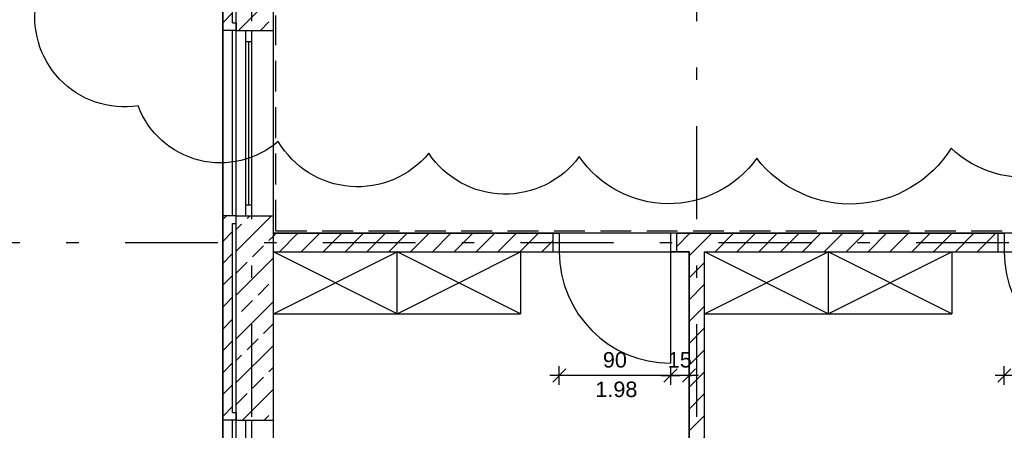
# Model space of a CAD drawing. Header units: metres. Extents: x 0 to 43.4, y 0 to 25.5.
# Tile 4 of 23: x 4.2 to 12.2, y 10.4 to 13.7. Entities that reach past the tile are written whole.
import ezdxf

# ---------------------------------------------------------------- set-up
doc = ezdxf.new("R2010")
doc.units = ezdxf.units.M
for name, pattern in [('ACAD_ISO03W100', [30, 12, -18]), ('STRICHPUNKT', [1, 0.5, -0.25, 0, -0.25]), ('VERDECKT', [0.375, 0.25, -0.125])]:
    doc.linetypes.add(name, pattern=pattern)
doc.layers.get('0').update_dxf_attribs({"lineweight": 0})
for name, color, linetype in [('003AE_AEN', 1, 'Continuous'), ('003ARCH_A', 7, 'Continuous'), ('003ARCH_LIG', 253, 'ACAD_ISO03W100'), ('003ARCH_MOE', 252, 'Continuous'), ('003TX_ML', 7, 'Continuous'), ('003TX_TXT', 7, 'Continuous'), ('0ARA_ALL', 5, 'Continuous'), ('0ARA_ALL_R', 1, 'Continuous')]:
    doc.layers.add(name, color=color, linetype=linetype)
doc.styles.add('ARIAL', font='arial.ttf')
doc.styles.get("Standard").update_dxf_attribs({"font": 'arial.ttf'})
doc.dimstyles.new('Musterstil_M', dxfattribs={"dimtxt": 0.125, "dimasz": 0.01, "dimexe": 1.25, "dimexo": 0.0625, "dimgap": 0.0625, "dimtad": 1, "dimzin": 4, "dimdsep": 46, "dimtxsty": 'ARIAL', "dimblk": 'Pfeilspitze Bem M', "dimcen": 0.09, "dimse1": 1, "dimse2": 1, "dimadec": 0, "dimazin": 1, "dimtfac": 1, "dimtix": 1, "dimtmove": 2, "dimatfit": 3, "dimldrblk": 'Pfeilspitze Bem M', "dimfxl": 1, "dimarcsym": 0})
pattern_1 = [(45, (1, 1.71661), (-0.08838835, 0.08838835), [])]
pattern_2 = [(45, (5.46864, 31.09866), (-0.1767767, 0.1767767), []), (45, (5.64541, 31.09866), (-0.1767767, 0.1767767), [0.125, -0.0625])]

# ---------------------------------------------------------------- blocks, each defined once
blk = doc.blocks.new('Pfeilspitze Bem M')
for p, q in [((-7.5, 0), (7.5, 0)), ((5.3, 5.3), (-5.3, -5.3)), ((0, 7.5), (0, -7.5))]:
    blk.add_line(p, q)
blk = doc.blocks.new('*D28')
at = {"layer": '003TX_ML', "color": 0, "lineweight": -2, "transparency": 16777216}
for p, q in [((1.1999, 13.9166), (1.1999, 13.9266)), ((1.1999, 13.9066), (1.1999, 13.7566)), ((1.1999, 13.7466), (1.1999, 13.7366))]:
    blk.add_line(p, q, dxfattribs=at)
at = {"layer": 'Defpoints', "color": 0, "transparency": 16777216}
for p in [(6.3, 13.9066), (1.1999, 13.7566), (6.3, 13.7566)]:
    blk.add_point(p, dxfattribs=at)
at = {"layer": '003TX_ML', "color": 0, "lineweight": -2, "transparency": 16777216, "xscale": 0.01, "yscale": 0.01, "zscale": 0.01}
for p, rotation in [((1.1999, 13.9066), 270), ((1.1999, 13.7566), 90)]:
    blk.add_blockref('Pfeilspitze Bem M', p, dxfattribs=dict(at, rotation=rotation))
at = {"layer": '003TX_ML', "color": 0, "transparency": 16777216, "insert": (1.0736, 13.8316), "char_height": 0.125, "attachment_point": 5, "rotation": 90, "style": 'ARIAL'}
blk.add_mtext('15', dxfattribs=at)
blk = doc.blocks.new('*D29')
at = {"layer": '003TX_ML', "color": 0, "lineweight": -2, "transparency": 16777216}
blk.add_line((0.1999, 19.1166), (0.1999, 6.6966), dxfattribs=at)
at = {"layer": 'Defpoints', "color": 0, "transparency": 16777216}
for p in [(5.89, 19.1266), (0.1999, 6.6866), (5.97, 6.6866)]:
    blk.add_point(p, dxfattribs=at)
at = {"layer": '003TX_ML', "color": 0, "lineweight": -2, "transparency": 16777216, "xscale": 0.01, "yscale": 0.01, "zscale": 0.01}
for p, rotation in [((0.1999, 19.1266), 90), ((0.1999, 6.6866), 270)]:
    blk.add_blockref('Pfeilspitze Bem M', p, dxfattribs=dict(at, rotation=rotation))
at = {"layer": '003TX_ML', "color": 0, "transparency": 16777216, "insert": (0.0747, 12.9066), "char_height": 0.125, "attachment_point": 5, "rotation": 90, "style": 'ARIAL'}
blk.add_mtext('12.44', dxfattribs=at)
blk = doc.blocks.new('*D38')
at = {"layer": '003TX_ML', "color": 0, "lineweight": -2, "transparency": 16777216}
blk.add_line((0.6999, 13.8216), (0.6999, 11.9116), dxfattribs=at)
at = {"layer": 'Defpoints', "color": 0, "transparency": 16777216}
for p in [(5.89, 13.8316), (0.6999, 11.9016), (5.89, 11.9016)]:
    blk.add_point(p, dxfattribs=at)
at = {"layer": '003TX_ML', "color": 0, "lineweight": -2, "transparency": 16777216, "xscale": 0.01, "yscale": 0.01, "zscale": 0.01}
for p, rotation in [((0.6999, 13.8316), 90), ((0.6999, 11.9016), 270)]:
    blk.add_blockref('Pfeilspitze Bem M', p, dxfattribs=dict(at, rotation=rotation))
at = {"layer": '003TX_ML', "color": 0, "transparency": 16777216, "insert": (0.5735, 12.8666), "char_height": 0.125, "attachment_point": 5, "rotation": 90, "style": 'ARIAL'}
blk.add_mtext('1.93', dxfattribs=at)
blk = doc.blocks.new('*D39')
at = {"layer": '003TX_ML', "color": 0, "lineweight": -2, "transparency": 16777216}
blk.add_line((0.6999, 11.8916), (0.6999, 6.9516), dxfattribs=at)
at = {"layer": 'Defpoints', "color": 0, "transparency": 16777216}
for p in [(5.89, 11.9016), (0.6999, 6.9416), (5.89, 6.9416)]:
    blk.add_point(p, dxfattribs=at)
at = {"layer": '003TX_ML', "color": 0, "lineweight": -2, "transparency": 16777216, "xscale": 0.01, "yscale": 0.01, "zscale": 0.01}
for p, rotation in [((0.6999, 11.9016), 90), ((0.6999, 6.9416), 270)]:
    blk.add_blockref('Pfeilspitze Bem M', p, dxfattribs=dict(at, rotation=rotation))
at = {"layer": '003TX_ML', "color": 0, "transparency": 16777216, "insert": (0.5736, 9.4216), "char_height": 0.125, "attachment_point": 5, "rotation": 90, "style": 'ARIAL'}
blk.add_mtext('4.96', dxfattribs=at)
blk = doc.blocks.new('*D40')
at = {"layer": '003TX_ML', "color": 0, "lineweight": -2, "transparency": 16777216}
blk.add_line((1.6999, 15.2566), (1.6999, 13.6266), dxfattribs=at)
at = {"layer": 'Defpoints', "color": 0, "transparency": 16777216}
for p in [(6, 15.2666), (1.6999, 13.6166), (6, 13.6166)]:
    blk.add_point(p, dxfattribs=at)
at = {"layer": '003TX_ML', "color": 0, "lineweight": -2, "transparency": 16777216, "xscale": 0.01, "yscale": 0.01, "zscale": 0.01}
for p, rotation in [((1.6999, 15.2666), 90), ((1.6999, 13.6166), 270)]:
    blk.add_blockref('Pfeilspitze Bem M', p, dxfattribs=dict(at, rotation=rotation))
at = {"layer": '003TX_ML', "color": 0, "transparency": 16777216, "insert": (1.5736, 14.4416), "char_height": 0.125, "attachment_point": 5, "rotation": 90, "style": 'ARIAL'}
blk.add_mtext('1.65', dxfattribs=at)
blk = doc.blocks.new('*D41')
at = {"layer": '003TX_ML', "color": 0, "lineweight": -2, "transparency": 16777216}
blk.add_line((1.6999, 13.6066), (1.6999, 12.1266), dxfattribs=at)
at = {"layer": 'Defpoints', "color": 0, "transparency": 16777216}
for p in [(6, 13.6166), (1.6999, 12.1166), (6, 12.1166)]:
    blk.add_point(p, dxfattribs=at)
at = {"layer": '003TX_ML', "color": 0, "lineweight": -2, "transparency": 16777216, "xscale": 0.01, "yscale": 0.01, "zscale": 0.01}
for p, rotation in [((1.6999, 13.6166), 90), ((1.6999, 12.1166), 270)]:
    blk.add_blockref('Pfeilspitze Bem M', p, dxfattribs=dict(at, rotation=rotation))
at = {"layer": '003TX_ML', "color": 0, "transparency": 16777216, "insert": (1.5736, 12.8666), "char_height": 0.125, "attachment_point": 5, "rotation": 90, "style": 'ARIAL'}
blk.add_mtext('1.50', dxfattribs=at)
blk = doc.blocks.new('*D42')
at = {"layer": '003TX_ML', "color": 0, "lineweight": -2, "transparency": 16777216}
blk.add_line((1.6999, 12.1066), (1.6999, 10.4766), dxfattribs=at)
at = {"layer": 'Defpoints', "color": 0, "transparency": 16777216}
for p in [(6, 12.1166), (1.6999, 10.4666), (6, 10.4666)]:
    blk.add_point(p, dxfattribs=at)
at = {"layer": '003TX_ML', "color": 0, "lineweight": -2, "transparency": 16777216, "xscale": 0.01, "yscale": 0.01, "zscale": 0.01}
for p, rotation in [((1.6999, 12.1166), 90), ((1.6999, 10.4666), 270)]:
    blk.add_blockref('Pfeilspitze Bem M', p, dxfattribs=dict(at, rotation=rotation))
at = {"layer": '003TX_ML', "color": 0, "transparency": 16777216, "insert": (1.5736, 11.2916), "char_height": 0.125, "attachment_point": 5, "rotation": 90, "style": 'ARIAL'}
blk.add_mtext('1.65', dxfattribs=at)
blk = doc.blocks.new('*D43')
at = {"layer": '003TX_ML', "color": 0, "lineweight": -2, "transparency": 16777216}
blk.add_line((1.6999, 10.4566), (1.6999, 8.6766), dxfattribs=at)
at = {"layer": 'Defpoints', "color": 0, "transparency": 16777216}
for p in [(6, 10.4666), (1.6999, 8.6666), (6, 8.6666)]:
    blk.add_point(p, dxfattribs=at)
at = {"layer": '003TX_ML', "color": 0, "lineweight": -2, "transparency": 16777216, "xscale": 0.01, "yscale": 0.01, "zscale": 0.01}
for p, rotation in [((1.6999, 10.4666), 90), ((1.6999, 8.6666), 270)]:
    blk.add_blockref('Pfeilspitze Bem M', p, dxfattribs=dict(at, rotation=rotation))
at = {"layer": '003TX_ML', "color": 0, "transparency": 16777216, "insert": (1.5736, 9.5666), "char_height": 0.125, "attachment_point": 5, "rotation": 90, "style": 'ARIAL'}
blk.add_mtext('1.80', dxfattribs=at)
blk = doc.blocks.new('*D45')
at = {"layer": '003TX_ML', "color": 0, "lineweight": -2, "transparency": 16777216}
blk.add_line((1.1999, 13.7466), (1.1999, 11.9866), dxfattribs=at)
at = {"layer": 'Defpoints', "color": 0, "transparency": 16777216}
for p in [(6.7575, 13.7566), (1.1999, 11.9766), (6.7575, 11.9766)]:
    blk.add_point(p, dxfattribs=at)
at = {"layer": '003TX_ML', "color": 0, "lineweight": -2, "transparency": 16777216, "xscale": 0.01, "yscale": 0.01, "zscale": 0.01}
for p, rotation in [((1.1999, 13.7566), 90), ((1.1999, 11.9766), 270)]:
    blk.add_blockref('Pfeilspitze Bem M', p, dxfattribs=dict(at, rotation=rotation))
at = {"layer": '003TX_ML', "color": 0, "transparency": 16777216, "insert": (1.0736, 12.8666), "char_height": 0.125, "attachment_point": 5, "rotation": 90, "style": 'ARIAL'}
blk.add_mtext('1.78', dxfattribs=at)
blk = doc.blocks.new('*D46')
at = {"layer": '003TX_ML', "color": 0, "lineweight": -2, "transparency": 16777216}
for p, q in [((1.1999, 11.9866), (1.1999, 11.9966)), ((1.1999, 11.9766), (1.1999, 11.8266)), ((1.1999, 11.8166), (1.1999, 11.8066))]:
    blk.add_line(p, q, dxfattribs=at)
at = {"layer": 'Defpoints', "color": 0, "transparency": 16777216}
for p in [(6.7575, 11.9766), (1.1999, 11.8266), (6.6579, 11.8266)]:
    blk.add_point(p, dxfattribs=at)
at = {"layer": '003TX_ML', "color": 0, "lineweight": -2, "transparency": 16777216, "xscale": 0.01, "yscale": 0.01, "zscale": 0.01}
for p, rotation in [((1.1999, 11.9766), 270), ((1.1999, 11.8266), 90)]:
    blk.add_blockref('Pfeilspitze Bem M', p, dxfattribs=dict(at, rotation=rotation))
at = {"layer": '003TX_ML', "color": 0, "transparency": 16777216, "insert": (1.0736, 11.9016), "char_height": 0.125, "attachment_point": 5, "rotation": 90, "style": 'ARIAL'}
blk.add_mtext('15', dxfattribs=at)
blk = doc.blocks.new('*D47')
at = {"layer": '003TX_ML', "color": 0, "lineweight": -2, "transparency": 16777216}
blk.add_line((1.1999, 11.8166), (1.1999, 7.0266), dxfattribs=at)
at = {"layer": 'Defpoints', "color": 0, "transparency": 16777216}
for p in [(6.6579, 11.8266), (1.1999, 7.0166), (6.7557, 7.0166)]:
    blk.add_point(p, dxfattribs=at)
at = {"layer": '003TX_ML', "color": 0, "lineweight": -2, "transparency": 16777216, "xscale": 0.01, "yscale": 0.01, "zscale": 0.01}
for p, rotation in [((1.1999, 11.8266), 90), ((1.1999, 7.0166), 270)]:
    blk.add_blockref('Pfeilspitze Bem M', p, dxfattribs=dict(at, rotation=rotation))
at = {"layer": '003TX_ML', "color": 0, "transparency": 16777216, "insert": (1.0736, 9.4216), "char_height": 0.125, "attachment_point": 5, "rotation": 90, "style": 'ARIAL'}
blk.add_mtext('4.81', dxfattribs=at)
blk = doc.blocks.new('*D122')
at = {"layer": '003TX_ML', "color": 0, "lineweight": -2, "transparency": 16777216}
for p, q in [((5.88, 1.4166), (5.87, 1.4166)), ((6, 1.4166), (5.89, 1.4166)), ((6.01, 1.4166), (6.02, 1.4166))]:
    blk.add_line(p, q, dxfattribs=at)
at = {"layer": 'Defpoints', "color": 0, "transparency": 16777216}
for p in [(5.89, 12.1166), (6, 12.1166), (5.89, 1.4166)]:
    blk.add_point(p, dxfattribs=at)
at = {"layer": '003TX_ML', "color": 0, "lineweight": -2, "transparency": 16777216, "xscale": 0.01, "yscale": 0.01, "zscale": 0.01}
blk.add_blockref('Pfeilspitze Bem M', (5.89, 1.4166), dxfattribs=at)
at = {"layer": '003TX_ML', "color": 0, "lineweight": -2, "transparency": 16777216, "xscale": 0.01, "yscale": 0.01, "zscale": 0.01, "rotation": 180}
blk.add_blockref('Pfeilspitze Bem M', (6, 1.4166), dxfattribs=at)
at = {"layer": '003TX_ML', "color": 0, "transparency": 16777216, "insert": (5.945, 1.5419), "char_height": 0.125, "attachment_point": 5, "style": 'ARIAL'}
blk.add_mtext('11', dxfattribs=at)
blk = doc.blocks.new('*D190')
at = {"layer": '003TX_ML', "color": 0, "lineweight": -2, "transparency": 16777216}
for p, q in [((9.5025, 10.8266), (9.4925, 10.8266)), ((9.6625, 10.8266), (9.5125, 10.8266)), ((9.6725, 10.8266), (9.6825, 10.8266))]:
    blk.add_line(p, q, dxfattribs=at)
at = {"layer": 'Defpoints', "color": 0, "transparency": 16777216}
for p in [(9.5125, 11.8266), (9.6625, 11.8266), (9.5125, 10.8266)]:
    blk.add_point(p, dxfattribs=at)
at = {"layer": '003TX_ML', "color": 0, "lineweight": -2, "transparency": 16777216, "xscale": 0.01, "yscale": 0.01, "zscale": 0.01}
blk.add_blockref('Pfeilspitze Bem M', (9.5125, 10.8266), dxfattribs=at)
at = {"layer": '003TX_ML', "color": 0, "lineweight": -2, "transparency": 16777216, "xscale": 0.01, "yscale": 0.01, "zscale": 0.01, "rotation": 180}
blk.add_blockref('Pfeilspitze Bem M', (9.6625, 10.8266), dxfattribs=at)
at = {"layer": '003TX_ML', "color": 0, "transparency": 16777216, "insert": (9.5875, 10.9529), "char_height": 0.125, "attachment_point": 5, "style": 'ARIAL'}
blk.add_mtext('15', dxfattribs=at)
blk = doc.blocks.new('*D191')
at = {"layer": '003TX_ML', "color": 0, "lineweight": -2, "transparency": 16777216}
blk.add_line((9.5025, 10.8266), (8.6225, 10.8266), dxfattribs=at)
at = {"layer": 'Defpoints', "color": 0, "transparency": 16777216}
for p in [(8.6125, 11.8266), (9.5125, 11.8266), (8.6125, 10.8266)]:
    blk.add_point(p, dxfattribs=at)
at = {"layer": '003TX_ML', "color": 0, "lineweight": -2, "transparency": 16777216, "xscale": 0.01, "yscale": 0.01, "zscale": 0.01, "rotation": 180}
blk.add_blockref('Pfeilspitze Bem M', (8.6125, 10.8266), dxfattribs=at)
at = {"layer": '003TX_ML', "color": 0, "lineweight": -2, "transparency": 16777216, "xscale": 0.01, "yscale": 0.01, "zscale": 0.01}
blk.add_blockref('Pfeilspitze Bem M', (9.5125, 10.8266), dxfattribs=at)
at = {"layer": '003TX_ML', "color": 0, "transparency": 16777216, "insert": (9.0625, 10.9529), "char_height": 0.125, "attachment_point": 5, "style": 'ARIAL'}
blk.add_mtext('90', dxfattribs=at)
blk = doc.blocks.new('*D193')
at = {"layer": '003TX_ML', "color": 0, "lineweight": -2, "transparency": 16777216}
blk.add_line((13.1025, 10.8266), (12.2225, 10.8266), dxfattribs=at)
at = {"layer": 'Defpoints', "color": 0, "transparency": 16777216}
for p in [(12.2125, 11.8266), (13.1125, 11.8266), (12.2125, 10.8266)]:
    blk.add_point(p, dxfattribs=at)
at = {"layer": '003TX_ML', "color": 0, "lineweight": -2, "transparency": 16777216, "xscale": 0.01, "yscale": 0.01, "zscale": 0.01, "rotation": 180}
blk.add_blockref('Pfeilspitze Bem M', (12.2125, 10.8266), dxfattribs=at)
at = {"layer": '003TX_ML', "color": 0, "lineweight": -2, "transparency": 16777216, "xscale": 0.01, "yscale": 0.01, "zscale": 0.01}
blk.add_blockref('Pfeilspitze Bem M', (13.1125, 10.8266), dxfattribs=at)
at = {"layer": '003TX_ML', "color": 0, "transparency": 16777216, "insert": (12.6625, 10.9529), "char_height": 0.125, "attachment_point": 5, "style": 'ARIAL'}
blk.add_mtext('90', dxfattribs=at)

msp = doc.modelspace()

# ---------------------------------------------------------------- hatches: boundary and pattern name
at = {"layer": '003ARCH_A'}
h = msp.add_hatch(dxfattribs=at)
h.set_pattern_fill('ANSI31', color=256, style=0)
h.set_pattern_definition(pattern_1)
h.paths.add_polyline_path([(5.97, 15.2066), (6, 15.2066), (6, 15.2666), (5.89, 15.2666), (5.89, 13.6166), (6, 13.6166), (6, 13.6766), (5.97, 13.6766)])
h = msp.add_hatch(dxfattribs=at)
h.set_pattern_fill('ANSI33', color=256, style=0)
h.set_pattern_definition(pattern_2)
h.paths.add_polyline_path([(6.3, 15.2666), (6, 15.2666), (6, 13.6166), (6.3, 13.6166)])
h = msp.add_hatch(dxfattribs=at)
h.set_pattern_fill('ANSI31', color=256, style=0)
h.set_pattern_definition(pattern_1)
h.paths.add_polyline_path([(6, 12.1166), (5.89, 12.1166), (5.89, 10.4666), (6, 10.4666), (6, 10.5266), (5.97, 10.5266), (5.97, 12.0566), (6, 12.0566)])
h = msp.add_hatch(dxfattribs=at)
h.set_pattern_fill('ANSI33', color=256, style=0)
h.set_pattern_definition(pattern_2)
h.paths.add_polyline_path([(6.3, 12.1166), (6, 12.1166), (6, 10.4666), (6.3, 10.4666)])
h = msp.add_hatch(dxfattribs=at)
h.set_pattern_fill('ANSI31', color=256, style=0)
h.set_pattern_definition([(45, (5.46864, 31.09866), (-0.08838835, 0.08838835), [])])
h.paths.add_polyline_path([(8.5625, 11.9766), (6.3, 11.9766), (6.3, 11.8266), (8.5625, 11.8266)])
h = msp.add_hatch(dxfattribs=at)
h.set_pattern_fill('ANSI31', color=256, style=0)
h.set_pattern_definition(pattern_1)
h.paths.add_polyline_path([(12.1625, 11.9766), (9.5625, 11.9766), (9.5625, 11.8266), (9.6625, 11.8266), (9.6625, 7.1666), (9.7875, 7.1666), (9.7875, 11.8266), (12.1625, 11.8266)])

# ---------------------------------------------------------------- linework, layer by layer
at = {"layer": '003AE_AEN', "linetype": 'ByBlock', "ltscale": 0.005}
msp.add_lwpolyline([(13.6962, 13.7031, -0.520567), (13.5868, 13.1975, -0.520567), (13.1493, 12.9379, -0.520567), (11.7819, 12.6646, -0.520567), (10.2095, 12.5826, -0.520567), (8.7738, 12.5963, -0.520567), (7.5568, 12.6236, -0.520567), (6.3399, 12.7193, -0.520567), (5.205, 13.0062, -0.520567), (4.3846, 13.8671, -0.520567)], format="xyb", dxfattribs=at)
at = {"layer": '003ARCH_A'}
for p, q in [((5.89, 6.6066), (5.89, 18.5666)), ((6, 6.7166), (6, 18.5666)), ((5.97, 13.6766), (5.97, 15.2066)), ((5.97, 13.6766), (6, 13.6766)), ((6, 13.6766), (6, 13.6166)), ((6, 13.6166), (5.89, 13.6166)), ((5.97, 12.1166), (5.97, 13.6166)), ((6.075, 13.6166), (6.075, 12.1166)), ((6.075, 13.6166), (6.125, 13.6166)), ((6.125, 12.1166), (6.125, 13.6166)), ((6.075, 13.5266), (6.125, 13.5266)), ((6.1, 13.5266), (6.1, 12.2066)), ((6.075, 12.2066), (6.125, 12.2066)), ((6, 12.1166), (5.89, 12.1166)), ((6, 12.0566), (6, 12.1166)), ((6.075, 12.1166), (6.125, 12.1166)), ((5.97, 10.5266), (5.97, 12.0566)), ((5.97, 12.0566), (6, 12.0566)), ((8.5625, 11.9766), (8.6125, 11.9766)), ((8.6125, 11.9766), (8.6125, 11.8266)), ((9.5625, 11.9766), (9.5125, 11.9766)), ((9.5125, 11.9766), (9.5125, 10.9266)), ((12.1625, 11.9766), (12.2125, 11.9766)), ((12.2125, 11.9766), (12.2125, 11.8266)), ((9.6625, 11.8266), (9.5125, 11.8266)), ((5.97, 10.5266), (6, 10.5266)), ((6, 10.5266), (6, 10.4666)), ((6, 10.4666), (5.89, 10.4666)), ((5.97, 8.6666), (5.97, 10.4666)), ((6.075, 10.4666), (6.075, 8.6666)), ((6.075, 10.4666), (6.125, 10.4666)), ((6.125, 8.6666), (6.125, 10.4666))]:
    msp.add_line(p, q, dxfattribs=at)
at = {"layer": '003ARCH_A', "ltscale": 1.5}
for p, q in [((6.3, 7.1666), (6.3, 15.2666)), ((6, 12.1166), (6, 13.6166)), ((6, 13.6166), (6.3, 13.6166)), ((6.3, 12.1166), (6.3, 13.6166)), ((6, 12.1166), (6.3, 12.1166)), ((6.3, 11.9766), (8.5625, 11.9766)), ((8.5625, 11.8266), (8.5625, 11.9766)), ((9.5625, 11.9766), (12.1625, 11.9766)), ((9.5625, 11.8266), (9.5625, 11.9766)), ((12.1625, 11.8266), (12.1625, 11.9766)), ((6.3, 11.8266), (8.6125, 11.8266)), ((9.6625, 7.1666), (9.6625, 11.8266)), ((9.7875, 7.1666), (9.7875, 11.8266)), ((9.7875, 11.8266), (12.2125, 11.8266)), ((6, 10.4666), (6.3, 10.4666))]:
    msp.add_line(p, q, dxfattribs=at)
at = {"layer": '003ARCH_A'}
for centre in [(9.5125, 11.8266), (13.1125, 11.8266)]:
    msp.add_arc(centre, 0.9, 180, 270, dxfattribs=at)
at = {"layer": '003ARCH_LIG', "linetype": 'VERDECKT'}
for q in [(6.32, 13.7366), (18.7896, 11.9966)]:
    msp.add_line((6.32, 11.9966), q, dxfattribs=at)
at = {"layer": '003ARCH_MOE'}
for p, q in [((6.3, 11.3266), (6.3, 11.9766)), ((6.3, 11.8266), (8.3, 11.8266)), ((7.3, 11.3266), (6.3, 11.8266)), ((6.3, 11.3266), (7.3, 11.8266)), ((7.3, 11.3266), (7.3, 11.8266)), ((8.3, 11.3266), (7.3, 11.8266)), ((7.3, 11.3266), (8.3, 11.8266)), ((8.3, 11.8266), (8.3, 11.3266)), ((9.7875, 11.3266), (9.7875, 11.8266)), ((9.7875, 11.8266), (11.7875, 11.8266)), ((10.7875, 11.3266), (9.7875, 11.8266)), ((9.7875, 11.3266), (10.7875, 11.8266)), ((11.7875, 11.3266), (10.7875, 11.8266)), ((10.7875, 11.3266), (11.7875, 11.8266)), ((10.7875, 11.8266), (10.7875, 11.3266)), ((11.7875, 11.8266), (11.7875, 11.3266)), ((6.3, 11.3266), (8.3, 11.3266)), ((9.7875, 11.3266), (11.7875, 11.3266))]:
    msp.add_line(p, q, dxfattribs=at)
at = {"layer": '003TX_TXT', "linetype": 'STRICHPUNKT', "ltscale": 1.5}
for p, q in [((6.125, 4.0916), (6.125, 21.6266)), ((9.725, 4.0916), (9.725, 21.6266)), ((3.5, 11.9016), (39.55, 11.9016))]:
    msp.add_line(p, q, dxfattribs=at)
at = {"layer": '0ARA_ALL', "ltscale": 0.005}
msp.add_lwpolyline([(24.2875, 11.9766), (22.7125, 11.9766), (21.5125, 11.9766), (20.1846, 11.9766), (20.1846, 12.4216), (18.8096, 12.4216), (18.8096, 11.9766), (18.4, 11.9766), (17.2, 11.9766), (16.65, 11.9766), (15.75, 11.9766), (13.1125, 11.9766), (12.2125, 11.9766), (9.5125, 11.9766), (8.6125, 11.9766), (6.3, 11.9766), (6.3, 12.1166), (6.3, 13.6166), (6.3, 13.7566)], dxfattribs=at)
for points in [[(6.3, 11.8266), (8.6125, 11.8266), (9.5125, 11.8266), (9.6625, 11.8266), (9.6625, 7.1666), (9.6, 7.1666), (9.6, 7.0166), (6.425, 7.0166), (6.425, 7.1666), (6.3, 7.1666), (6.3, 8.6666), (6.3, 10.4666)], [(9.7875, 11.8266), (13.2625, 11.8266), (13.2625, 11.8266), (13.2625, 11.8266), (13.2625, 7.1666), (13.2, 7.1666), (13.2, 6.8716), (13.2, 6.8716), (13.2, 6.8716), (13.2, 6.8716), (9.85, 6.8716), (9.85, 7.1666), (9.7875, 7.1666)]]:
    msp.add_lwpolyline(points, close=True, dxfattribs=at)
at = {"layer": '0ARA_ALL_R', "ltscale": 0.005}
msp.add_lwpolyline([(5.89, 19.1266), (5.89, 6.6066), (28.1169, 6.6066), (28.4448, 4.747), (33.2704, 5.5979), (33.0925, 6.6066), (35.16, 6.6066), (35.16, 13.8536), (37.05, 13.8536), (37.05, 14.6036), (37.05, 18.3536), (35.16, 18.3536), (35.16, 19.1266)], close=True, dxfattribs=at)

# ---------------------------------------------------------------- texts
at = {"layer": '003TX_ML', "insert": (8.9047, 10.7778), "char_height": 0.125, "width": 0.787, "attachment_point": 1}
msp.add_mtext('1.98', dxfattribs=at)

# ---------------------------------------------------------------- dimensions: what is measured, and where the dimension line sits
at = {"layer": '003TX_ML'}
for base, p1, p2, text, picture, middle in [((0.1999, 6.6866), (5.89, 19.1266), (5.97, 6.6866), '12.44', '*D29', (0.0747, 12.9066)), ((1.6999, 13.6166), (6, 15.2666), (6, 13.6166), '1.65', '*D40', (1.5736, 14.4416)), ((1.1999, 13.7566), (6.3, 13.9066), (6.3, 13.7566), '15', '*D28', (1.0736, 13.8316)), ((0.6999, 11.9016), (5.89, 13.8316), (5.89, 11.9016), '1.93', '*D38', (0.5735, 12.8666)), ((1.1999, 11.9766), (6.7575, 13.7566), (6.7575, 11.9766), '1.78', '*D45', (1.0736, 12.8666)), ((1.6999, 12.1166), (6, 13.6166), (6, 12.1166), '1.50', '*D41', (1.5736, 12.8666)), ((1.6999, 10.4666), (6, 12.1166), (6, 10.4666), '1.65', '*D42', (1.5736, 11.2916)), ((1.1999, 11.8266), (6.7575, 11.9766), (6.6579, 11.8266), '15', '*D46', (1.0736, 11.9016)), ((0.6999, 6.9416), (5.89, 11.9016), (5.89, 6.9416), '4.96', '*D39', (0.5736, 9.4216)), ((1.1999, 7.0166), (6.6579, 11.8266), (6.7557, 7.0166), '4.81', '*D47', (1.0736, 9.4216)), ((1.6999, 8.6666), (6, 10.4666), (6, 8.6666), '1.80', '*D43', (1.5736, 9.5666))]:
    dim = msp.add_linear_dim(base=base, p1=p1, p2=p2, angle=90, text=text, dimstyle='Musterstil_M', dxfattribs=at)
    dim.commit()
    dim.dimension.update_dxf_attribs({"geometry": picture, "text_midpoint": middle})
for base, p1, p2, text, picture, middle in [((5.89, 1.4166), (6, 12.1166), (5.89, 12.1166), '11', '*D122', (5.945, 1.5419)), ((8.6125, 10.8266), (9.5125, 11.8266), (8.6125, 11.8266), '90', '*D191', (9.0625, 10.9529)), ((9.5125, 10.8266), (9.6625, 11.8266), (9.5125, 11.8266), '15', '*D190', (9.5875, 10.9529)), ((12.2125, 10.8266), (13.1125, 11.8266), (12.2125, 11.8266), '90', '*D193', (12.6625, 10.9529))]:
    dim = msp.add_linear_dim(base=base, p1=p1, p2=p2, text=text, dimstyle='Musterstil_M', dxfattribs=at)
    dim.commit()
    dim.dimension.update_dxf_attribs({"geometry": picture, "text_midpoint": middle})

doc.saveas('drawing.dxf')
